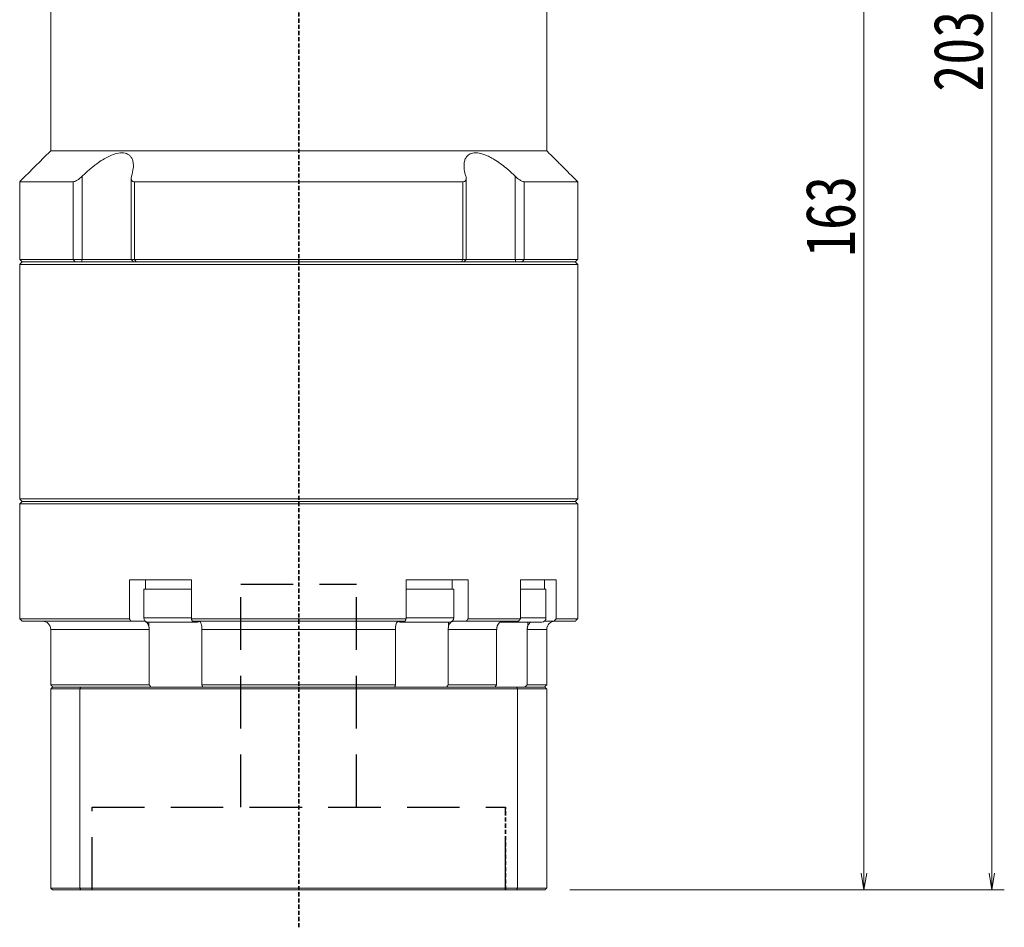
# Model space of a CAD drawing. Header units: millimetres. Extents: x -209 to 386, y -202 to 211.
# Tile 6 of 8: x 117 to 236, y -53 to 57. Entities that reach past the tile are written whole.
import ezdxf

# ---------------------------------------------------------------- set-up
doc = ezdxf.new("R2010")
doc.units = ezdxf.units.MM
doc.header["$PDSIZE"] = -5
doc.linetypes.add('DASHED', pattern=[0.75, 0.5, -0.25])
doc.linetypes.add('DASHED2', pattern=[9.525, 6.35, -3.175])
doc.layers.get('0').update_dxf_attribs({"lineweight": 35})
doc.layers.add('4虚线层', color=6, linetype='DASHED2')
doc.layers.add('尺寸线层', color=3, linetype='Continuous', lineweight=18)
doc.styles.add('宋体', font='SimSun.ttf', dxfattribs={"width": 0.8})
doc.dimstyles.new('A水平标注$0', dxfattribs={"dimtxt": 3.5, "dimasz": 2, "dimexe": 1.5, "dimexo": 3, "dimgap": 1.1, "dimtad": 1, "dimtoh": 1, "dimdec": 4, "dimdsep": 46, "dimtxsty": '宋体', "dimblk": 'OPEN', "dimcen": 3, "dimclrd": 3, "dimclre": 3, "dimclrt": 6, "dimadec": 0, "dimazin": 0, "dimtm": 1e-09, "dimtfac": 1, "dimtdec": 4, "dimtix": 1, "dimtmove": 0, "dimatfit": 3, "dimldrblk": 'OPEN', "dimfxl": 0, "dimlwd": 13, "dimlwe": 13, "dimarcsym": 0})

# ---------------------------------------------------------------- blocks, each defined once
blk = doc.blocks.new('_Open')
at = {"color": 0, "linetype": 'ByBlock', "lineweight": -2}
for p, q in [((-1, 0.167), (0, 0)), ((-1, -0.167), (0, 0)), ((0, 0), (-1, 0))]:
    blk.add_line(p, q, dxfattribs=at)
blk = doc.blocks.new('*X15')
at = {"layer": 'Defpoints', "color": 0, "transparency": 16777216}
for p in [(200.5, 114.52), (180.8, -48.48), (219.38, -48.48)]:
    blk.add_point(p, dxfattribs=at)
at = {"layer": '尺寸线层', "color": 3, "lineweight": 13, "transparency": 16777216}
for p, q in [((203.5, 114.52), (220.88, 114.52)), ((219.38, 112.52), (219.38, -46.48)), ((183.8, -48.48), (220.88, -48.48))]:
    blk.add_line(p, q, dxfattribs=at)
at = {"layer": '尺寸线层', "color": 3, "lineweight": 13, "transparency": 16777216, "xscale": 2, "yscale": 2, "zscale": 2}
for p, rotation in [((219.38, 114.52), 89.99999999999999), ((219.38, -48.48), 270)]:
    blk.add_blockref('_Open', p, dxfattribs=dict(at, rotation=rotation))
at = {"layer": '尺寸线层', "color": 6, "transparency": 16777216, "insert": (215.35, 33.02), "char_height": 6, "attachment_point": 5, "rotation": 90, "style": '宋体', "bg_fill": 3, "box_fill_scale": 1.1, "bg_fill_color": 257, "bg_fill_transparency": 0}
blk.add_mtext('163', dxfattribs=at)
blk = doc.blocks.new('*X16')
at = {"layer": 'Defpoints', "color": 0, "transparency": 16777216}
for p in [(191, 154.52), (180.8, -48.48), (234.85, -48.48)]:
    blk.add_point(p, dxfattribs=at)
at = {"layer": '尺寸线层', "color": 3, "lineweight": 13, "transparency": 16777216}
for p, q in [((194, 154.52), (236.35, 154.52)), ((234.85, 152.52), (234.85, -46.48)), ((183.8, -48.48), (236.35, -48.48))]:
    blk.add_line(p, q, dxfattribs=at)
at = {"layer": '尺寸线层', "color": 3, "lineweight": 13, "transparency": 16777216, "xscale": 2, "yscale": 2, "zscale": 2}
for p, rotation in [((234.85, 154.52), 90), ((234.85, -48.48), 270)]:
    blk.add_blockref('_Open', p, dxfattribs=dict(at, rotation=rotation))
at = {"layer": '尺寸线层', "color": 6, "transparency": 16777216, "insert": (230.82, 53.02), "char_height": 6, "attachment_point": 5, "rotation": 90, "style": '宋体', "bg_fill": 3, "box_fill_scale": 1.1, "bg_fill_color": 257, "bg_fill_transparency": 0}
blk.add_mtext('203', dxfattribs=at)

msp = doc.modelspace()

# ---------------------------------------------------------------- linework, layer by layer
at = {"color": 1, "linetype": 'DASHED'}
for p, q in [((151.0016, -53.03106), (151.0016, 65.52064)), ((176.0016, -48.47936), (176.0016, -38.47936)), ((176.0016, -48.47936), (176.0016, -38.47936))]:
    msp.add_line(p, q, dxfattribs=at)
at = {"color": 7, "linetype": 'Continuous', "lineweight": 15}
for p, q in [((123.70972, 37.22064), (117.2516, 37.22064)), ((123.70972, 37.22064), (123.70972, 27.82064)), ((124.82002, 27.82064), (124.82002, 37.89008)), ((170.85647, 37.22064), (131.14673, 37.22064)), ((131.14673, 27.82064), (131.14673, 37.22064)), ((170.85647, 37.22064), (170.85647, 27.82064)), ((177.18318, 37.89008), (177.18318, 27.82064)), ((178.29348, 27.82064), (178.29348, 37.22064)), ((123.70972, 27.82064), (117.2516, 27.82064)), ((151.0016, 27.52064), (117.5516, 27.52064)), ((117.5516, 27.52064), (123.95232, 27.52064)), ((124.82002, 27.82064), (123.70972, 27.82064)), ((123.95232, 27.52064), (123.70972, 27.82064)), ((124.72953, 27.52064), (124.82002, 27.82064)), ((130.73502, 27.82064), (124.82002, 27.82064)), ((131.14673, 27.82064), (130.73502, 27.82064)), ((170.85647, 27.82064), (131.14673, 27.82064)), ((131.32321, 27.52064), (131.14673, 27.82064)), ((131.32321, 27.52064), (170.67998, 27.52064)), ((170.85647, 27.82064), (170.67998, 27.52064)), ((171.26818, 27.82064), (170.85647, 27.82064)), ((177.18318, 27.82064), (171.26818, 27.82064)), ((177.18318, 27.82064), (177.27367, 27.52064)), ((178.29348, 27.82064), (177.18318, 27.82064)), ((178.29348, 27.82064), (178.05088, 27.52064)), ((117.2516, 27.22064), (151.0016, 27.22064)), ((117.2516, -1.77936), (151.0016, -1.77936)), ((151.0016, -1.47936), (117.5516, -1.47936)), ((130.51481, -10.97936), (130.51481, -15.67936)), ((130.51481, -10.97936), (133.60796, -10.97936)), ((134.65061, -10.97936), (133.60796, -10.97936)), ((134.65061, -10.97936), (138.01752, -10.97936)), ((138.01752, -15.67936), (138.01752, -10.97936)), ((163.98568, -10.97936), (163.98568, -15.67936)), ((163.98568, -10.97936), (167.35259, -10.97936)), ((168.39524, -10.97936), (167.35259, -10.97936)), ((168.39524, -10.97936), (171.48839, -10.97936)), ((171.48839, -15.67936), (171.48839, -10.97936)), ((177.82237, -10.97936), (177.82237, -15.67936)), ((177.82237, -10.97936), (179.92432, -10.97936)), ((135.7516, -12.07936), (132.2516, -12.07936)), ((138.01752, -12.07936), (135.7516, -12.07936)), ((169.28269, -12.07936), (163.98568, -12.07936)), ((169.7516, -12.07936), (169.28269, -12.07936)), ((130.51481, -15.67936), (117.2516, -15.67936)), ((117.5516, -15.97936), (130.70785, -15.97936)), ((130.70785, -15.97936), (132.2845, -15.97936)), ((135.7516, -15.57936), (132.2516, -15.57936)), ((132.7516, -16.07936), (135.7516, -16.07936)), ((132.87893, -16.07936), (132.87893, -16.59597)), ((138.01752, -15.57936), (135.7516, -15.57936)), ((135.7516, -16.07936), (138.7516, -16.07936)), ((163.98568, -15.67936), (138.01752, -15.67936)), ((138.12024, -15.97936), (163.88296, -15.97936)), ((163.2516, -16.07936), (168.84968, -16.07936)), ((169.28269, -15.57936), (163.98568, -15.57936)), ((168.84968, -16.07936), (169.2516, -16.07936)), ((169.12427, -16.07936), (169.12427, -16.59597)), ((169.7516, -15.57936), (169.28269, -15.57936)), ((169.7187, -15.97936), (171.29535, -15.97936)), ((171.29535, -15.97936), (177.59232, -15.97936)), ((177.82237, -15.67936), (171.48839, -15.67936)), ((178.69795, -16.07936), (178.69795, -16.59597)), ((121.0016, -16.97936), (132.92874, -16.97936)), ((132.92874, -16.97936), (132.92874, -23.67936)), ((139.30089, -16.97936), (162.7023, -16.97936)), ((139.30089, -23.67936), (139.30089, -16.97936)), ((162.7023, -16.97936), (162.7023, -23.67936)), ((169.07446, -23.67936), (169.07446, -16.97936)), ((169.07446, -16.97936), (174.94678, -16.97936)), ((174.94678, -16.97936), (174.94678, -23.67936)), ((178.62575, -23.67936), (178.62575, -16.97936)), ((132.92874, -23.67936), (121.0016, -23.67936)), ((162.7023, -23.67936), (139.30089, -23.67936)), ((174.94678, -23.67936), (169.07446, -23.67936)), ((121.0016, -24.17936), (124.54409, -24.17936)), ((121.0016, -24.17936), (121.0016, -48.27936)), ((124.61979, -23.97936), (121.2016, -23.97936)), ((124.54409, -24.17936), (124.54409, -48.27936)), ((124.54409, -24.17936), (177.45911, -24.17936)), ((177.38341, -23.97936), (124.61979, -23.97936)), ((177.45911, -24.17936), (177.45911, -48.27936)), ((124.54409, -48.27936), (121.0016, -48.27936)), ((121.2016, -48.47936), (124.61979, -48.47936)), ((177.45911, -48.27936), (124.54409, -48.27936)), ((124.61979, -48.47936), (177.38341, -48.47936))]:
    msp.add_line(p, q, dxfattribs=at)
for centre, radius, start, end in [((120.0016, -16.97936), 1, 0, 90), ((132.7516, -15.57936), 0.5, 180, 270), ((138.7516, -15.57936), 0.5, 270, 302.4574441), ((163.2516, -15.57936), 0.5, 241.6040712, 270), ((169.2516, -15.57936), 0.5, 270, 0)]:
    msp.add_arc(centre, radius, start, end, dxfattribs=at)
for points in [[(121.0016, 40.97064), (121.0016, 59.82064)], [(117.2516, 37.22064), (121.0016, 40.97064)], [(117.2516, 27.82064), (117.2516, 37.22064)], [(130.73502, 27.82064), (130.73502, 37.62578)], [(171.26818, 37.62533), (171.26818, 27.82064)], [(117.5516, 27.52064), (117.2516, 27.82064)], [(117.2516, 27.22064), (117.5516, 27.52064)], [(131.03502, 27.52064), (130.73502, 27.82064)], [(171.26818, 27.82064), (170.96818, 27.52064)], [(117.2516, -1.17936), (117.2516, 27.22064)], [(117.5516, -1.47936), (117.2516, -1.17936)], [(117.2516, -1.77936), (117.5516, -1.47936)], [(117.2516, -15.67936), (117.2516, -1.77936)], [(132.4516, -12.07936), (132.4516, -10.97936)], [(169.5516, -10.97936), (169.5516, -12.07936)], [(132.2516, -15.57936), (132.2516, -12.07936)], [(169.7516, -12.07936), (169.7516, -15.57936)], [(117.5516, -15.97936), (117.2516, -15.67936)], [(130.70785, -15.97936), (130.51481, -15.67936)], [(132.87893, -16.59597), (132.92874, -16.97936)], [(138.01752, -15.67936), (138.12024, -15.97936)], [(139.30089, -16.97936), (139.27545, -16.59597)], [(162.72775, -16.59597), (162.7023, -16.97936)], [(163.88296, -15.97936), (163.98568, -15.67936)], [(169.07446, -16.97936), (169.12427, -16.59597)], [(171.48839, -15.67936), (171.29535, -15.97936)], [(175.00492, -16.59597), (174.94678, -16.97936)], [(177.59232, -15.97936), (177.82237, -15.67936)], [(178.62575, -16.97936), (178.69795, -16.59597)], [(121.0016, -23.67936), (121.0016, -16.97936)], [(121.3016, -23.97936), (121.0016, -23.67936)], [(133.13648, -23.97936), (132.92874, -23.67936)], [(139.30089, -23.67936), (139.38676, -23.97936)], [(162.61644, -23.97936), (162.7023, -23.67936)], [(169.07446, -23.67936), (168.86672, -23.97936)], [(174.72769, -23.97936), (174.94678, -23.67936)], [(178.62575, -23.67936), (178.33629, -23.97936)], [(121.0016, -24.17936), (121.2016, -23.97936)], [(124.54409, -24.17936), (124.61979, -23.97936)], [(177.45911, -24.17936), (177.38341, -23.97936)], [(121.2016, -48.47936), (121.0016, -48.27936)], [(124.61979, -48.47936), (124.54409, -48.27936)], [(177.38341, -48.47936), (177.45911, -48.27936)]]:
    msp.add_open_spline(points, degree=1, dxfattribs=at)
for points, knots in [([(130.7816, 37.89008), (130.86792, 38.21477), (131.00878, 38.74459), (131.00899, 39.41436), (130.90947, 39.87968), (130.71639, 40.23993), (130.40383, 40.55352), (129.8595, 40.76024), (129.03105, 40.69086), (128.19742, 40.38524), (127.45195, 39.98786), (126.69706, 39.49891), (125.87989, 38.86967), (125.23448, 38.29393), (124.89353, 37.96171), (124.82002, 37.89008)], [0, 0, 0, 0, 1.111823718, 1.814206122, 2.515660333, 3.044836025, 3.573294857, 4.429537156, 5.288250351, 6.104434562, 6.713373, 7.323286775, 8.207714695, 9.093503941, 9.336985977, 9.336985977, 9.336985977, 9.336985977]), ([(177.18318, 37.89008), (176.83919, 38.21477), (176.2779, 38.74459), (175.41854, 39.41436), (174.73041, 39.87968), (174.08806, 40.23993), (173.388, 40.55352), (172.59114, 40.76024), (171.84719, 40.69086), (171.38864, 40.38524), (171.13749, 39.98786), (170.99829, 39.49891), (170.98833, 38.86967), (171.09733, 38.29393), (171.19956, 37.96171), (171.2216, 37.89008)], [0, 0, 0, 0, 1.111860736, 1.814266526, 2.515744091, 3.044937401, 3.573413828, 4.429684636, 5.288426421, 6.104637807, 6.713596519, 7.323530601, 8.207987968, 9.093806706, 9.337296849, 9.337296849, 9.337296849, 9.337296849]), ([(124.82002, 37.89008), (124.69611, 37.77611), (124.48297, 37.58007), (124.16004, 37.36928), (123.89901, 37.24452), (123.77237, 37.22855), (123.70972, 37.22064)], [0, 0, 0, 0, 0.461690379, 0.794104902, 1.059065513, 1.318521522, 1.318521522, 1.318521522, 1.318521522]), ([(131.14673, 37.22064), (131.11199, 37.2223), (131.04131, 37.22567), (130.95272, 37.25232), (130.87857, 37.29301), (130.81403, 37.35284), (130.76434, 37.43535), (130.73307, 37.55497), (130.73219, 37.70667), (130.76496, 37.82833), (130.7816, 37.89008)], [0, 0, 0, 0, 0.0845501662, 0.1720244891, 0.2564971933, 0.3430793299, 0.4605833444, 0.5814376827, 0.7507540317, 0.9252792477, 0.9252792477, 0.9252792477, 0.9252792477]), ([(171.2216, 37.89008), (171.2371, 37.83343), (171.26846, 37.71875), (171.27143, 37.57412), (171.24616, 37.45527), (171.20192, 37.36967), (171.1389, 37.30319), (171.06291, 37.25721), (170.96924, 37.22655), (170.89452, 37.22264), (170.85647, 37.22064)], [0, 0, 0, 0, 0.1600222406, 0.3238934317, 0.4391565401, 0.5570675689, 0.6488337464, 0.7429943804, 0.8324760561, 0.925298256, 0.925298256, 0.925298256, 0.925298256]), ([(178.29348, 37.22064), (178.23473, 37.22765), (178.1175, 37.24162), (177.86786, 37.35549), (177.53861, 37.56437), (177.31514, 37.76915), (177.18318, 37.89008)], [0, 0, 0, 0, 0.244975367, 0.488865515, 0.828599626, 1.318556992, 1.318556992, 1.318556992, 1.318556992]), ([(132.2845, -15.97936), (132.30913, -15.98071), (132.40588, -15.98602), (132.57155, -16.06352), (132.75035, -16.26204), (132.84186, -16.46314), (132.87474, -16.58095), (132.87893, -16.59597)], [0, 0, 0, 0, 0.0898846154, 0.3530449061, 0.6161572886, 0.8790264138, 0.9174460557, 0.9174460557, 0.9174460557, 0.9174460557]), ([(139.27545, -16.59597), (139.25722, -16.49645), (139.22074, -16.29724), (139.12709, -16.08805), (139.03544, -15.99046), (138.97811, -15.98212), (138.95915, -15.97936)], [0, 0, 0, 0, 0.2094481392, 0.4192300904, 0.6292069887, 0.7329719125, 0.7329719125, 0.7329719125, 0.7329719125]), ([(163.04404, -15.97936), (163.03094, -15.98071), (162.97946, -15.98602), (162.89131, -16.06352), (162.79617, -16.26204), (162.74748, -16.46314), (162.72998, -16.58095), (162.72775, -16.59597)], [0, 0, 0, 0, 0.0718302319, 0.2821316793, 0.4923948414, 0.7024636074, 0.7331662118, 0.7331662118, 0.7331662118, 0.7331662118]), ([(169.12427, -16.59597), (169.15851, -16.49649), (169.22705, -16.29731), (169.40301, -16.08812), (169.57527, -15.99047), (169.68304, -15.98212), (169.7187, -15.97936)], [0, 0, 0, 0, 0.2619701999, 0.5244550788, 0.7871838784, 0.9171158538, 0.9171158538, 0.9171158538, 0.9171158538]), ([(175.71334, -15.97936), (175.68399, -15.98071), (175.56869, -15.98602), (175.37124, -16.06352), (175.15815, -16.26204), (175.0491, -16.46314), (175.00992, -16.58095), (175.00492, -16.59597)], [0, 0, 0, 0, 0.098305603, 0.386120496, 0.673882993, 0.961379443, 1.003398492, 1.003398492, 1.003398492, 1.003398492]), ([(178.69795, -16.59597), (178.74859, -16.49821), (178.84995, -16.30254), (179.03388, -16.12832), (179.15621, -16.0868), (179.17814, -16.07936)], [0, 0, 0, 0, 0.3267769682, 0.6540747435, 0.7255650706, 0.7255650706, 0.7255650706, 0.7255650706])]:
    msp.add_open_spline(points, degree=3, knots=knots, dxfattribs=at)
at = {"layer": '4虚线层', "color": 6}
for p, q in [((144.0016, -11.47936), (158.0016, -11.47936)), ((144.0016, -38.47936), (144.0016, -11.47936)), ((158.0016, -38.47936), (158.0016, -11.47936)), ((126.0016, -38.47936), (176.0016, -38.47936)), ((126.0016, -48.47936), (126.0016, -38.47936)), ((176.0016, -48.47936), (176.0016, -38.47936))]:
    msp.add_line(p, q, dxfattribs=at)

# ---------------------------------------------------------------- dimensions: what is measured, and where the dimension line sits
at = {"layer": '尺寸线层'}
dim = msp.add_linear_dim(base=(219.38473, -48.47936), p1=(200.5016, 114.52064), p2=(180.8016, -48.47936), angle=270, dimstyle='A水平标注$0', override={"dimtxt": 6, "dimblk": 'Open', "dimtfill": 1, "dimtfillclr": 256}, dxfattribs=at)
dim.commit()
dim.dimension.update_dxf_attribs({"geometry": '*X15', "text_midpoint": (215.35177, 33.02064)})

# ---------------------------------------------------------------- next in the draw order: dimensions: what is measured, and where the dimension line sits
dim = msp.add_linear_dim(base=(234.8538, -48.47936), p1=(191.0016, 154.52064), p2=(180.8016, -48.47936), angle=270, dimstyle='A水平标注$0', override={"dimtxt": 6, "dimblk": 'Open', "dimtfill": 1, "dimtfillclr": 256}, dxfattribs=at)
dim.commit()
dim.dimension.update_dxf_attribs({"geometry": '*X16', "text_midpoint": (230.82084, 53.02064)})

# ---------------------------------------------------------------- next in the draw order: linework, layer by layer
at = {"color": 7, "linetype": 'Continuous', "lineweight": 15}
for p, q in [((181.0016, 40.97064), (121.0016, 40.97064)), ((184.7516, 37.22064), (178.29348, 37.22064)), ((184.4516, 27.52064), (151.0016, 27.52064)), ((178.05088, 27.52064), (184.4516, 27.52064)), ((184.7516, 27.82064), (178.29348, 27.82064)), ((151.0016, 27.22064), (184.7516, 27.22064)), ((184.7516, -1.17936), (117.2516, -1.17936)), ((117.5516, -1.47936), (184.4516, -1.47936)), ((184.4516, -1.47936), (151.0016, -1.47936)), ((151.0016, -1.77936), (184.7516, -1.77936)), ((180.52629, -10.97936), (179.92432, -10.97936)), ((180.52629, -10.97936), (182.15407, -10.97936)), ((182.15407, -15.67936), (182.15407, -10.97936)), ((180.91537, -12.07936), (177.82237, -12.07936)), ((175.36036, -16.07936), (180.41537, -16.07936)), ((180.91537, -15.57936), (177.82237, -15.57936)), ((180.71537, -15.97936), (181.87186, -15.97936)), ((181.87186, -15.97936), (184.4516, -15.97936)), ((184.7516, -15.67936), (182.15407, -15.67936)), ((178.62575, -16.97936), (181.0016, -16.97936)), ((181.0016, -23.67936), (178.62575, -23.67936)), ((180.8016, -23.97936), (177.38341, -23.97936)), ((177.45911, -24.17936), (181.0016, -24.17936)), ((181.0016, -24.17936), (181.0016, -48.27936)), ((177.38341, -48.47936), (180.8016, -48.47936)), ((181.0016, -48.27936), (177.45911, -48.27936))]:
    msp.add_line(p, q, dxfattribs=at)
for centre, radius, start, end in [((180.41537, -15.57936), 0.5, 270, 0), ((182.0016, -16.97936), 1, 90, 180)]:
    msp.add_arc(centre, radius, start, end, dxfattribs=at)
for points in [[(181.0016, 59.82064), (181.0016, 40.97064)], [(181.0016, 40.97064), (184.7516, 37.22064)], [(184.7516, 37.22064), (184.7516, 27.82064)], [(184.7516, 27.82064), (184.4516, 27.52064)], [(184.4516, 27.52064), (184.7516, 27.22064)], [(184.7516, 27.22064), (184.7516, -1.17936)], [(184.7516, -1.17936), (184.4516, -1.47936)], [(184.4516, -1.47936), (184.7516, -1.77936)], [(184.7516, -1.77936), (184.7516, -15.67936)], [(180.71537, -10.97936), (180.71537, -12.07936)], [(180.91537, -12.07936), (180.91537, -15.57936)], [(182.15407, -15.67936), (181.87186, -15.97936)], [(184.7516, -15.67936), (184.4516, -15.97936)], [(181.0016, -16.97936), (181.0016, -23.67936)], [(181.0016, -23.67936), (180.7016, -23.97936)], [(180.8016, -23.97936), (181.0016, -24.17936)], [(181.0016, -48.27936), (180.8016, -48.47936)]]:
    msp.add_open_spline(points, degree=1, dxfattribs=at)

doc.saveas('drawing.dxf')
